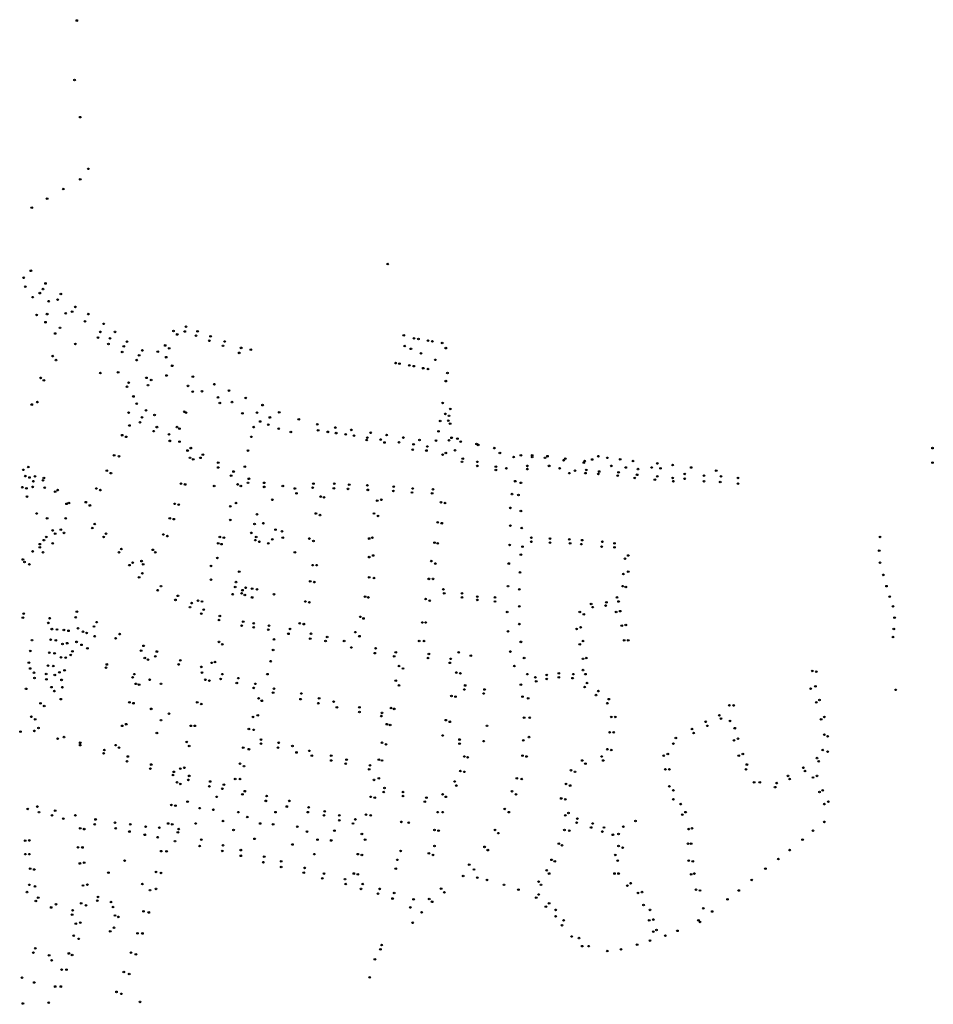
# Model space of a CAD drawing. Extents: x 175519 to 185037, y 428512 to 432902.
# Tile 5 of 6: x 181526 to 182658, y 429870 to 431090. Entities that reach past the tile are written whole.
import ezdxf

# ---------------------------------------------------------------- set-up
doc = ezdxf.new("R2010")
doc.units = 0
doc.header["$MEASUREMENT"] = 0
doc.layers.add('Connectieknoop', color=7, linetype='Continuous')

msp = doc.modelspace()

# ---------------------------------------------------------------- linework, layer by layer
at = {"layer": 'Connectieknoop', "color": 96, "true_color": 0x008000}
for centre in [(181596.8, 431088.7), (181594, 431015), (181601, 430969), (181611, 430905), (181601, 430892), (181580, 430880), (181560, 430868), (181541, 430857), (181539.9, 430778.7), (181982, 430787), (181531, 430770), (181533, 430759), (181555, 430756), (181558, 430763), (181542, 430746), (181551, 430751), (181562, 430741), (181573, 430743), (181577, 430750), (181591, 430728), (181595, 430734), (181547, 430724), (181560, 430725), (181583, 430726), (181607, 430716), (181611, 430725), (181558, 430715), (181576, 430708), (181630, 430713), (181716.6, 430704.1), (181730.6, 430703.5), (181732.1, 430709.4), (181746.4, 430703.7), (181570, 430701), (181623, 430696), (181626, 430703), (181638, 430695), (181644, 430703), (181659, 430691), (181721.2, 430699.8), (181744.5, 430698.2), (181760.9, 430692), (181762.5, 430697.5), (181780.1, 430691.1), (182001.9, 430698.8), (182014.6, 430694.9), (182020.1, 430694.2), (182031.9, 430692.2), (182037.4, 430691.2), (181595, 430688), (181636, 430688), (181655, 430685), (181678, 430680), (181706.3, 430686.2), (181711.2, 430682.7), (181777.9, 430685.7), (181800.4, 430683.2), (181812.4, 430680.9), (182003.1, 430685.4), (182010.7, 430682), (182049.5, 430689.2), (182054, 430682.9), (181567, 430673), (181571, 430668), (181653, 430678), (181671, 430668), (181674, 430674), (181697.1, 430678.6), (181707.5, 430671.6), (181798, 430677), (182023.3, 430676.4), (182041, 430668.4), (181715, 430661), (181991.8, 430664.3), (181996.6, 430663.7), (182008.7, 430661.5), (182014.4, 430660.5), (182026, 430658), (182032, 430657), (181552, 430646), (181556, 430643), (181626, 430652), (181648, 430653), (181683.1, 430646.1), (181688.9, 430643.5), (181708, 430649), (181740.6, 430647.6), (182056, 430652), (181659, 430635), (181661, 430640), (181685, 430637), (181734.6, 430636.1), (181767.3, 430638.2), (181785.4, 430630.3), (182054, 430642), (181667, 430623), (181740.4, 430629), (181751.8, 430629.5), (181771.7, 430621.8), (181806.1, 430621.1), (181541, 430613), (181548, 430616), (181671, 430614), (181682.5, 430605.7), (181774, 430615), (181789, 430616), (181826.9, 430612.3), (182050, 430615), (182059.5, 430607.5), (181661, 430603), (181677.6, 430597.1), (181693.1, 430600.1), (181730, 430604), (181732, 430603), (181802, 430602), (181820, 430603), (181836, 430597), (181847.6, 430603.4), (181871.8, 430594.7), (182053.4, 430601.4), (182058, 430599), (181662, 430587), (181675, 430591), (181696, 430585), (181721, 430585), (181724, 430583), (181816, 430585), (181824, 430592), (181834, 430588), (181847, 430583), (181894.7, 430588.5), (181917.1, 430584.5), (181936.9, 430581.6), (182047, 430592.5), (182057, 430593), (182059.3, 430589.2), (181653, 430575), (181658, 430573), (181692, 430580), (181711, 430576), (181813, 430573), (181862, 430579), (181895.8, 430581.1), (181907.8, 430579.1), (181918.1, 430577.6), (181930, 430576), (181940.2, 430574.5), (181956, 430569), (181956.8, 430572), (181961, 430578), (181973.3, 430569.6), (181980.7, 430575.2), (182001.4, 430572.1), (182021.4, 430569.1), (182044.9, 430579.8), (182061.1, 430571.8), (182068.4, 430570.8), (181712, 430568), (181724, 430567), (181738, 430559), (181978, 430566), (181996, 430566.2), (182013, 430557), (182014, 430563.6), (182031, 430561), (182041.8, 430568.4), (182058, 430568.7), (182072.4, 430567.1), (182092, 430564), (182094, 430563), (182114, 430559), (182657, 430559), (181643, 430550), (181649, 430549), (181734, 430556), (181737, 430547), (181741, 430545), (181750, 430547), (181753, 430551), (181809, 430556), (182030, 430556), (182050, 430551), (182054, 430553), (182065.4, 430556.3), (182075, 430546), (182121, 430553), (182138, 430548), (182147, 430550), (182161, 430550), (182161, 430548), (182177, 430547), (182180, 430549), (182202, 430546), (182235.3, 430544.9), (182243, 430549), (182254, 430547), (182270, 430545), (181536.7, 430535.6), (181772, 430541), (181772, 430535), (181805, 430536), (182074, 430542), (182093, 430542), (182093, 430537), (182116, 430536), (182129, 430534), (182155, 430537), (182155, 430533), (182182, 430537), (182195, 430534), (182200, 430544), (182225, 430541), (182226, 430543), (182259, 430537), (182277, 430535), (182286, 430543), (182292, 430533), (182309, 430535), (182316, 430540), (182320, 430534), (182335, 430538), (182358, 430535), (182657, 430541), (181530.5, 430532.1), (181532.9, 430524.3), (181538.2, 430522.6), (181545, 430524), (181556, 430522), (181634, 430531), (181639, 430528), (181788, 430525), (181791, 430530), (181810, 430521), (182116, 430532), (182207, 430528), (182214, 430531), (182227, 430528), (182228, 430532), (182243, 430527), (182244, 430530), (182267, 430525), (182268, 430529), (182288, 430522), (182291, 430526), (182316, 430524), (182335, 430522), (182350, 430527), (182350, 430521), (182374, 430525), (182389, 430531), (182395, 430524), (182416, 430522), (181529.2, 430510.6), (181534.4, 430509.1), (181542, 430511), (181543, 430518), (181555, 430519), (181557, 430510), (181621, 430509), (181726, 430515), (181731, 430514), (181767, 430512), (181796, 430514), (181800, 430512), (181809, 430516), (181829, 430516), (181829, 430511), (181852, 430512), (181867, 430509), (181889, 430510), (181890, 430515), (181915.3, 430509.3), (181915.8, 430514.9), (181932.9, 430508.5), (181934.3, 430513.8), (181956.8, 430512.8), (181989.5, 430511.3), (182013, 430509), (182038, 430508), (182140, 430518), (182147, 430516), (182313, 430520), (182336, 430518), (182374, 430518), (182394, 430517), (182416, 430515), (181535, 430499), (181570, 430505), (181573, 430507), (181626, 430507), (181869, 430503), (181899, 430499), (181903, 430498), (181957.3, 430507.3), (181989, 430506), (182012, 430504), (182037, 430503), (182136, 430502), (182144, 430501), (181584, 430490), (181587, 430491), (181608, 430492), (181613, 430488), (181718, 430490), (181723, 430489), (181787, 430487), (181794, 430491), (181839, 430495), (181969, 430494), (181974, 430495), (182048, 430492), (182053, 430491), (182134, 430485), (181547, 430478), (181560, 430472), (181583, 430472), (181712, 430472), (181820, 430477), (181893, 430478), (181898, 430476), (181965, 430478), (181970, 430475), (182147, 430481), (181616, 430460), (181619, 430465), (181717, 430471), (181787, 430470), (181817, 430465), (181828, 430466), (182044, 430467), (182049, 430466), (182134, 430463), (182148, 430460), (181559, 430449), (181567, 430457), (181570, 430453), (181577, 430458), (181581, 430454), (181630, 430449), (181633, 430453), (181704, 430452), (181709, 430450), (181774, 430449), (181779, 430448), (181813, 430454), (181819, 430449), (181843, 430458), (181851, 430456), (181852, 430448), (181885, 430447), (181959, 430447), (181963, 430448), (182160, 430448), (182183, 430447), (182592, 430449), (181551, 430440), (181551, 430436), (181556, 430445), (181567, 430441), (181772, 430441), (181776, 430440), (181818, 430445), (181823, 430443), (181834, 430441), (181839, 430446), (181890, 430444), (182040, 430442), (182044, 430441), (182133, 430439), (182149, 430437), (182160, 430443), (182183, 430442), (182207, 430446), (182208, 430441), (182222, 430440), (182223, 430445), (182247, 430437), (182248, 430443), (182263, 430441), (182263, 430436), (181542, 430431), (181555, 430430), (181649, 430430), (181652, 430434), (181691, 430433), (181694, 430430), (181771, 430423), (181867, 430430), (181959, 430424), (181964, 430426), (182147, 430427), (182280, 430426), (182591, 430432), (181530, 430421), (181532, 430418), (181538, 430415), (181662, 430414), (181666, 430417), (181677, 430419), (181679, 430415), (181763, 430413), (181889, 430414), (181894, 430414), (182036, 430419), (182041, 430416), (182132, 430416), (182276, 430422), (182592, 430417), (181674, 430399), (181678, 430404), (181798, 430406), (181959, 430399), (182146, 430405), (182274, 430403), (182280, 430406), (182596, 430402), (181701, 430388), (181763, 430396), (181793, 430387), (181794, 430393), (181806, 430386), (181886, 430394), (181891, 430393), (181965, 430398), (182033, 430397), (182038, 430397), (182131, 430388), (182273, 430388), (182277, 430387), (182600, 430388), (181697, 430383), (181722, 430376), (181790, 430378), (181801, 430379), (181802, 430383), (181805, 430377), (181814, 430385), (181814, 430374), (181820, 430384), (181841, 430378), (181954, 430375), (181958, 430374), (182051, 430384), (182052, 430379), (182074, 430379), (182074, 430374), (182093, 430375), (182115, 430374), (182145, 430384), (182266, 430374), (182604, 430375), (181719, 430371), (181737, 430362), (181739, 430367), (181747, 430370), (181752, 430369), (181880, 430369), (181885, 430368), (182029, 430372), (182034, 430370), (182093, 430371), (182115, 430369), (182145, 430363), (182234, 430366), (182236, 430362), (182252, 430364), (182253, 430368), (182268, 430369), (182608, 430363), (181531, 430354), (181595.4, 430349.4), (181596.9, 430356.4), (181751, 430354), (181754, 430359), (181774, 430351), (181948, 430350), (182130, 430356), (182220, 430356), (182225, 430353), (182265, 430356), (182270, 430357), (181530, 430349), (181561.5, 430342.5), (181563.1, 430348.3), (181618, 430338), (181621.5, 430343.4), (181773, 430346), (181801, 430339), (181803, 430344), (181816, 430342), (181835, 430339), (181873, 430342), (181878, 430341), (181952, 430348), (182025, 430343), (182029, 430343), (182145, 430341), (182272, 430339), (182277, 430340), (182610, 430349), (181565.9, 430334.8), (181572.3, 430334.3), (181580.8, 430333.8), (181586.5, 430332.7), (181598.3, 430335.8), (181604.4, 430331.5), (181609, 430330), (181619, 430326), (181649.8, 430328.6), (181816, 430337), (181834, 430334), (181859, 430329), (181861, 430335), (181887, 430329), (181907, 430325), (181942, 430331), (181947, 430326), (182131, 430332), (182216, 430335), (182221, 430337), (182608, 430325), (182609, 430335), (181541.2, 430321.1), (181564.4, 430321.6), (181570.8, 430320.9), (181579.1, 430316.4), (181584.9, 430317.3), (181596.5, 430319), (181602.6, 430315.3), (181644.9, 430323.4), (181679.5, 430314.1), (181773, 430319), (181777, 430316), (181841, 430322), (181886, 430323), (181905, 430320), (181928, 430320), (182021, 430320), (182027, 430320), (182147, 430319), (182220, 430316), (182224, 430320), (182275, 430321), (182280, 430321), (181539.2, 430307.7), (181562.7, 430305.6), (181569.2, 430304.7), (181589.3, 430302.8), (181591.4, 430307.3), (181610, 430311), (181676.5, 430308), (181694, 430301), (181696, 430307), (181840, 430309), (181937, 430312), (181966, 430305), (181967, 430311), (181990, 430301), (181992, 430306), (182033, 430304), (182070, 430306), (182085, 430302), (182134, 430307), (181537.4, 430293.2), (181561.1, 430289.6), (181567.6, 430289), (181577.3, 430299.8), (181583, 430299.5), (181634, 430291), (181681, 430299), (181685, 430297), (181723, 430291), (181725, 430296), (181764, 430293), (181768, 430294), (181837, 430295), (181996, 430289), (182032, 430299), (182059, 430293), (182060, 430298), (182139, 430289), (182151, 430299), (182224, 430298), (182228, 430299), (181539, 430286), (181543.7, 430280.7), (181558.8, 430279.1), (181569.5, 430278), (181575.3, 430281.3), (181581.6, 430283.8), (181633, 430287), (181668, 430279), (181751, 430288), (181752, 430281), (181777, 430279), (181833, 430279), (182001, 430286), (182067, 430281), (182072, 430280), (182155, 430279), (182179, 430278), (182194, 430280), (182212, 430279), (182224, 430284), (182227, 430279), (182508, 430283), (182513, 430282), (181544.4, 430274.2), (181559.2, 430272.6), (181577.9, 430271.9), (181666, 430275), (181670, 430267), (181674, 430266), (181687, 430272), (181701, 430267), (181756, 430272), (181761, 430271), (181775, 430273), (181795, 430268), (181797, 430274), (181818, 430267), (181992, 430271), (181996, 430265), (182078, 430265), (182147, 430266), (182165, 430275), (182166, 430270), (182179, 430273), (182194, 430275), (182211, 430274), (182229, 430268), (182512, 430264), (181534, 430260.8), (181565.4, 430262.9), (181569, 430258), (181578.9, 430262.8), (181816, 430262), (181840, 430256), (181841, 430261), (181875, 430255), (182061, 430252), (182077, 430260), (182101, 430255), (182102, 430260), (182226, 430263), (182240, 430253), (182243, 430258), (182506, 430261), (182611.3, 430259.6), (181551.8, 430242.8), (181577, 430248), (181662, 430244), (181667, 430243), (181746, 430244), (181751, 430242), (181822, 430249), (181826, 430246), (181874, 430248), (181896, 430243), (181897, 430249), (181915, 430245), (182066, 430251), (182149, 430251), (182156, 430249), (182254, 430243), (182256, 430248), (182405.3, 430240.4), (182410.7, 430240.2), (182513, 430244), (182517, 430247), (181556.4, 430239.5), (181689, 430236), (181711, 430230), (181821, 430228), (181919, 430238), (181947, 430238), (181947, 430232), (181975, 430231), (181986, 430237), (181990, 430236), (182393, 430228), (181540.5, 430226.2), (181545.2, 430223), (181658, 430217), (181701, 430222), (181815, 430226), (181974, 430227), (181981, 430217), (181985, 430216), (182054, 430222), (182059, 430220), (182151, 430225), (182158, 430225), (182259, 430226), (182264, 430226), (182376, 430220), (182395, 430224), (182406, 430221), (182519, 430223), (182523, 430226), (181527, 430207.7), (181544.2, 430208.7), (181549.3, 430212.4), (181653, 430215), (181696, 430206), (181738, 430215), (181743, 430215), (181810, 430211), (181816, 430210), (182050, 430203), (182105, 430215), (182257, 430207), (182262, 430207), (182359, 430211), (182361, 430206), (182378, 430215), (182412, 430212), (182523, 430204), (181573, 430199), (181581, 430201), (181601, 430194), (181601, 430191), (181645, 430191), (181733, 430195), (181825, 430198), (181825, 430193), (181847, 430194), (181975, 430194), (181980, 430192), (182071, 430198), (182071, 430193), (182101, 430196), (182150, 430197), (182157, 430201), (182336, 430193), (182339, 430200), (182411, 430197), (182416, 430199), (182527, 430202), (181630, 430181), (181631, 430185), (181649, 430188), (181736, 430190), (181803, 430188), (181810, 430186), (181846, 430188), (181864, 430190), (181869, 430182), (181885, 430184), (182254, 430186), (182259, 430185), (182329, 430180), (182422, 430180), (182521, 430185), (182527, 430183), (181659, 430171), (181660, 430177), (181689, 430167), (181799, 430168), (181888, 430178), (181912, 430178), (181912, 430172), (181930, 430168), (181931, 430173), (181971, 430173), (181975, 430172), (182077, 430177), (182081, 430176), (182149, 430178), (182154, 430177), (182223, 430172), (182227, 430168), (182247, 430177), (182249, 430172), (182324, 430178), (182417, 430178), (182427, 430167), (182514, 430175), (182516, 430171), (181688, 430162), (181717, 430158), (181725, 430162), (181730, 430163), (181804, 430165), (181959, 430161), (181960, 430166), (182072, 430159), (182077, 430158), (182209, 430160), (182214, 430158), (182326, 430161), (182331, 430161), (182426, 430161), (182497, 430163), (182499, 430159), (181716, 430154), (181721, 430145), (181725, 430143), (181735, 430148), (181736, 430153), (181762, 430146), (181779, 430142), (181793, 430149), (181799, 430149), (181965, 430148), (181971, 430150), (182065, 430146), (182142, 430150), (182148, 430149), (182203, 430143), (182436, 430145), (182443, 430145), (182464, 430144), (182478, 430153), (182480, 430149), (182509, 430151), (182514, 430153), (181761, 430140), (181777, 430137), (181802, 430130), (181805, 430134), (181977, 430133), (181978, 430138), (182001, 430133), (182050, 430130), (182067, 430141), (182136, 430134), (182141, 430130), (182208, 430141), (182331, 430140), (182336, 430135), (182462, 430139), (182517, 430133), (182521, 430135), (181734, 430121), (181770, 430127), (181831, 430122), (181832, 430128), (181860, 430122), (181961, 430127), (181966, 430126), (182001, 430128), (182028, 430121), (182030, 430126), (182054, 430127), (182197, 430125), (182202, 430124), (182336, 430124), (182345, 430118), (182523, 430118), (182528, 430121), (181536, 430112), (181548, 430115), (181550, 430108), (181570, 430110), (181714, 430117), (181719, 430116), (181749, 430113), (181766, 430111), (181797, 430108), (181843, 430108), (181857, 430115), (181883, 430108), (181884, 430114), (181904, 430109), (182044, 430108), (182050, 430108), (182127, 430112), (182132, 430108), (182206, 430107), (182351, 430108), (181566, 430104), (181580, 430100), (181595, 430104), (181620, 430099), (181644, 430095), (181710, 430094), (181744, 430094), (181778, 430097), (181808, 430102), (181824, 430094), (181903, 430104), (181922, 430104), (181922, 430098), (181939, 430094), (181942, 430099), (181955, 430105), (181961, 430104), (181999, 430096), (182008, 430095), (182202, 430104), (182216, 430095), (182217, 430100), (182236, 430094), (182289, 430097), (182347, 430105), (182523, 430096), (181601, 430088), (181606, 430087), (181619, 430093), (181645, 430088), (181662, 430084), (181663, 430093), (181682, 430090), (181699.1, 430088.8), (181715, 430093), (181722, 430083), (181723, 430087), (181791, 430086), (181840, 430093), (181870, 430090), (181882, 430084), (181916, 430085), (182040, 430086), (182045, 430085), (182115, 430086), (182119, 430082), (182201, 430086), (182207, 430085), (182234, 430089), (182248, 430084), (182250, 430089), (182274, 430090), (182355, 430087), (182359, 430088), (182509, 430085), (181532.8, 430072.7), (181537.9, 430073), (181681, 430080), (181697, 430077), (181718.4, 430072.1), (181751, 430074), (181817, 430075), (181895, 430074), (181912, 430073), (181950, 430081), (181954, 430074), (182194, 430069), (182261, 430080), (182268, 430081), (182354, 430069), (182358, 430069), (182496, 430074), (181598.3, 430064.4), (181603.8, 430064.3), (181701.4, 430059.7), (181708, 430059.4), (181749, 430066), (181777, 430060), (181778, 430067), (181800, 430061), (181864, 430068), (181998, 430060), (182033, 430057), (182040, 430066), (182102, 430065), (182106, 430061), (182198, 430067), (182268, 430066), (182273, 430064), (182480, 430061), (181533, 430056), (181538, 430056), (181600.6, 430044.5), (181605.9, 430045.4), (181656, 430048), (181800, 430054), (181828, 430046), (181829, 430053), (181850, 430047), (181891, 430056), (181945, 430056), (181950, 430055), (181994, 430049), (182038, 430055), (182185, 430049), (182189, 430047), (182264, 430055), (182267, 430048), (182355, 430048), (182360, 430047), (182466, 430050), (181539, 430038), (181544, 430037), (181636, 430033), (181695, 430034), (181701.2, 430032.7), (181850, 430040), (181878, 430033), (181879, 430039), (181992, 430038), (182083, 430043), (182089, 430037), (182179, 430036), (182450, 430038), (181901, 430026), (181903, 430032), (181929, 430025), (181940, 430032), (181945, 430031), (182075.5, 430028.9), (182093, 430027), (182105, 430024), (182169, 430022), (182182, 430032), (182263, 430032), (182268, 430032), (182358, 430031), (182362, 430032), (182433, 430024), (181535, 430009), (181538, 430018), (181545, 430016), (181604.4, 430017.2), (181609.9, 430018.3), (181678, 430019), (181687.4, 430011.4), (181695, 430013), (181930, 430019), (181949, 430013), (181951, 430019), (181972, 430013), (181990, 430008), (182048.2, 430013.3), (182052.2, 430008.7), (182126, 430018), (182144, 430012), (182172, 430018), (182279, 430017), (182283, 430020), (182292, 430008), (182297, 430009), (182364, 430012), (182369, 430011), (182417, 430011), (181546, 429998), (181549, 430002), (181622.2, 429998.3), (181623.1, 430003), (181639.1, 429996.7), (181970, 430007), (181988, 430001), (182014, 430000), (182033.4, 430000.4), (182037, 429997), (182166, 430002), (182169, 430006), (182403, 430000), (181565, 429990), (181571, 429994), (181591.6, 429986.5), (181602.2, 429995), (181608.3, 429992.5), (181641.7, 429990.5), (181679.4, 429985.1), (181686, 429983.8), (182010, 429990), (182024, 429984), (182178, 429991), (182182, 429995), (182190, 429987), (182299, 429993), (182307, 429987), (182373, 429989), (182384, 429985), (181591, 429981), (181644.2, 429980), (181648.2, 429978.3), (182190, 429979), (182200, 429974), (182306, 429974), (182311, 429975), (182367, 429974), (182369, 429972), (181595.6, 429969.9), (181601.1, 429971.2), (181638.2, 429960.5), (181642.9, 429964.8), (182013, 429971), (182198, 429968), (182311, 429960), (182315, 429962), (182341, 429961), (181593, 429955), (181599.1, 429951.1), (181672, 429958), (181678.1, 429957.8), (182210, 429954), (182219, 429952), (182307, 429949), (182326, 429955), (181545.3, 429939.4), (181973, 429938), (181974.4, 429943.4), (182223, 429942), (182231, 429942), (182254, 429936), (182271, 429938), (182291, 429944), (181543, 429934), (181562.5, 429930.6), (181565.6, 429924.5), (181587, 429933), (181591, 429931), (181664, 429934), (181670, 429932), (181966.1, 429925.8), (181578, 429913), (181584, 429913), (181529, 429903), (181655, 429910), (181661.7, 429907.5), (181959.7, 429903.3), (181544, 429897), (181570, 429892), (181577, 429892), (181646, 429885.4), (181652, 429883), (181530, 429871), (181562, 429872), (181675, 429873)]:
    msp.add_circle(centre, 1, dxfattribs=at)

doc.saveas('drawing.dxf')
